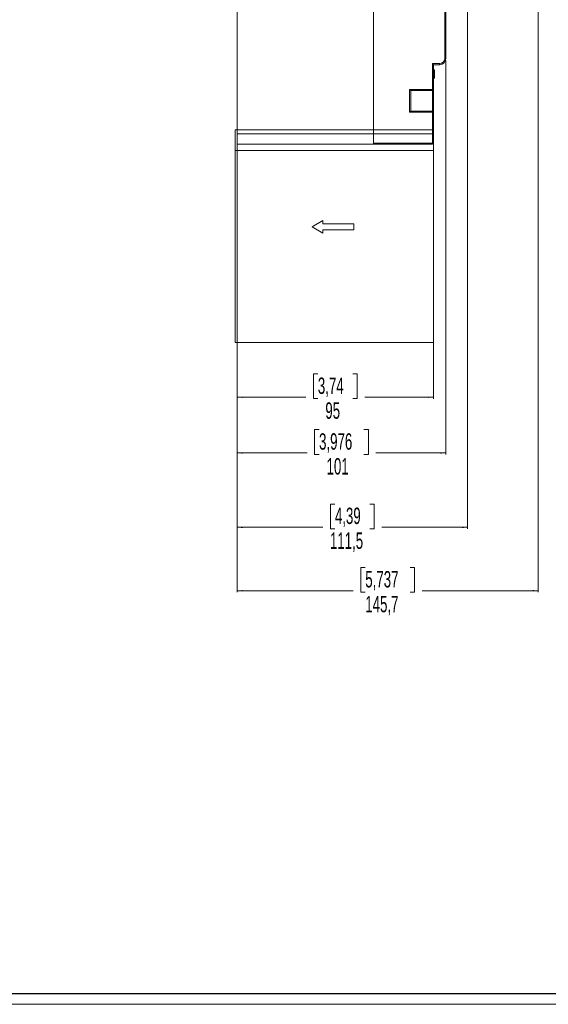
# Model space of a CAD drawing. Header units: millimetres. Extents: x 0 to 1189, y 0 to 841.
# Tile 5 of 10: x 701 to 957, y 0 to 477. Entities that reach past the tile are written whole.
import ezdxf

# ---------------------------------------------------------------- set-up
doc = ezdxf.new("R2010")
doc.units = ezdxf.units.MM
doc.layers.add('FORMATO', color=7, linetype='Continuous')
doc.styles.add('SLDTEXTSTYLE1', font='TXT', dxfattribs={"width": 0.605})
doc.dimstyles.new('SLDDIMSTYLE0', dxfattribs={"dimtxt": 7.704956, "dimasz": 2.7, "dimexe": 0, "dimexo": 0.0625, "dimgap": 1.926239, "dimtad": 0, "dimdec": 1, "dimrnd": 1e-09, "dimzin": 12, "dimdsep": 46, "dimtxsty": 'SLDTEXTSTYLE1', "dimsah": 1, "dimcen": 0.09, "dimadec": 0, "dimazin": 3, "dimtfac": 1, "dimtdec": 3, "dimtofl": 0, "dimtmove": 0, "dimatfit": 3, "dimfxl": 0, "dimfrac": 2, "dimtolj": 1, "dimtzin": 12, "dimarcsym": 0})

# ---------------------------------------------------------------- blocks, each defined once
blk = doc.blocks.new('_D_3')
at = {"color": 7, "linetype": 'Continuous', "lineweight": 0}
for p, q in [((952.3, 556.83), (952.3, 199.49)), ((806.57, 415.44), (806.57, 199.49)), ((868.59, 211.53), (866.42, 211.53)), ((866.42, 211.53), (866.42, 199.54)), ((890.28, 211.53), (892.46, 211.53)), ((892.46, 211.53), (892.46, 199.54)), ((806.57, 200.24), (862.8, 200.24)), ((952.3, 200.24), (896.07, 200.24)), ((866.42, 199.54), (868.59, 199.54)), ((892.46, 199.54), (890.28, 199.54))]:
    blk.add_line(p, q, dxfattribs=at)
for points in [[(806.57, 200.24), (809.27, 199.89), (809.27, 200.59)], [(952.3, 200.24), (949.6, 200.59), (949.6, 199.89)]]:
    blk.add_solid(points, dxfattribs=at)
at = {"color": 7, "linetype": 'Continuous', "lineweight": 0, "char_height": 7.938, "attachment_point": 1, "style": 'SLDTEXTSTYLE1'}
for s, insert in [('5,737', (868.59, 209.77)), ('145,7', (868.59, 197.74))]:
    blk.add_mtext(s, dxfattribs=dict(at, insert=insert))
blk = doc.blocks.new('_D_4')
at = {"color": 7, "linetype": 'Continuous', "lineweight": 0}
for p, q in [((806.57, 422.44), (806.57, 293.19)), ((901.57, 422.89), (901.57, 293.19)), ((845.63, 305.23), (843.46, 305.23)), ((843.46, 305.23), (843.46, 293.24)), ((862.51, 305.23), (864.68, 305.23)), ((864.68, 305.23), (864.68, 293.24)), ((806.57, 293.94), (839.84, 293.94)), ((843.46, 293.24), (845.63, 293.24)), ((864.68, 293.24), (862.51, 293.24)), ((901.57, 293.94), (868.3, 293.94))]:
    blk.add_line(p, q, dxfattribs=at)
for points in [[(806.57, 293.94), (809.27, 293.59), (809.27, 294.29)], [(901.57, 293.94), (898.87, 294.29), (898.87, 293.59)]]:
    blk.add_solid(points, dxfattribs=at)
at = {"color": 7, "linetype": 'Continuous', "lineweight": 0, "char_height": 7.938, "attachment_point": 1, "style": 'SLDTEXTSTYLE1'}
for s, insert in [('3,74', (845.63, 303.47)), ('95', (849.25, 291.44))]:
    blk.add_mtext(s, dxfattribs=dict(at, insert=insert))
blk = doc.blocks.new('_D_5')
at = {"color": 7, "linetype": 'Continuous', "lineweight": 0}
for p, q in [((907.57, 456.94), (907.57, 266.19)), ((806.57, 422.44), (806.57, 266.19)), ((846.22, 278.23), (844.05, 278.23)), ((844.05, 278.23), (844.05, 266.24)), ((867.92, 278.23), (870.09, 278.23)), ((870.09, 278.23), (870.09, 266.24)), ((806.57, 266.94), (840.43, 266.94)), ((844.05, 266.24), (846.22, 266.24)), ((870.09, 266.24), (867.92, 266.24)), ((907.57, 266.94), (873.71, 266.94))]:
    blk.add_line(p, q, dxfattribs=at)
for points in [[(806.57, 266.94), (809.27, 266.59), (809.27, 267.29)], [(907.57, 266.94), (904.87, 267.29), (904.87, 266.59)]]:
    blk.add_solid(points, dxfattribs=at)
at = {"color": 7, "linetype": 'Continuous', "lineweight": 0, "char_height": 7.938, "attachment_point": 1, "style": 'SLDTEXTSTYLE1'}
for s, insert in [('3,976', (846.22, 276.47)), ('101', (849.84, 264.44))]:
    blk.add_mtext(s, dxfattribs=dict(at, insert=insert))
blk = doc.blocks.new('_D_6')
at = {"color": 7, "linetype": 'Continuous', "lineweight": 0}
for p, q in [((918.07, 545.94), (918.07, 230.19)), ((806.57, 422.44), (806.57, 230.19)), ((853.88, 242.23), (851.71, 242.23)), ((851.71, 242.23), (851.71, 230.24)), ((870.76, 242.23), (872.93, 242.23)), ((872.93, 242.23), (872.93, 230.24)), ((806.57, 230.94), (848.09, 230.94)), ((851.71, 230.24), (853.88, 230.24)), ((872.93, 230.24), (870.76, 230.24)), ((918.07, 230.94), (876.55, 230.94))]:
    blk.add_line(p, q, dxfattribs=at)
for points in [[(806.57, 230.94), (809.27, 230.59), (809.27, 231.29)], [(918.07, 230.94), (915.37, 231.29), (915.37, 230.59)]]:
    blk.add_solid(points, dxfattribs=at)
at = {"color": 7, "linetype": 'Continuous', "lineweight": 0, "char_height": 7.938, "attachment_point": 1, "style": 'SLDTEXTSTYLE1'}
for s, insert in [('4,39', (853.88, 240.47)), ('111,5', (851.47, 228.44))]:
    blk.add_mtext(s, dxfattribs=dict(at, insert=insert))

msp = doc.modelspace()

# ---------------------------------------------------------------- linework, layer by layer
at = {"color": 7, "linetype": 'Continuous', "lineweight": 15}
for p, q in [((872.57, 666.44), (872.57, 423.44)), ((806.57, 524.94), (806.57, 423.44)), ((872.57, 524.94), (872.57, 423.44)), ((907.07, 457.94), (907.07, 501.94)), ((907.57, 457.94), (907.57, 499.55)), ((907.07, 457.94), (907.57, 457.94)), ((901.07, 455.44), (904.57, 455.44)), ((901.07, 442.94), (901.07, 455.44)), ((901.07, 455.44), (901.57, 454.94)), ((901.57, 454.94), (904.57, 454.94)), ((901.57, 442.94), (901.57, 454.94)), ((904.57, 455.44), (904.57, 454.94)), ((902.07, 452.44), (901.57, 452.44)), ((902.07, 452.36), (901.57, 452.36)), ((902.07, 452.19), (901.57, 452.19)), ((902.07, 451.85), (901.57, 451.85)), ((902.07, 451.51), (901.57, 451.51)), ((902.07, 451.34), (901.57, 451.34)), ((902.07, 451), (901.57, 451)), ((901.57, 448.87), (902.07, 448.87)), ((902.07, 448.44), (901.57, 448.44)), ((902.07, 452.36), (902.07, 452.44)), ((902.07, 452.19), (902.07, 452.36)), ((902.07, 451.85), (902.07, 452.19)), ((902.07, 451.51), (902.07, 451.85)), ((902.07, 451.34), (902.07, 451.51)), ((902.07, 451), (902.07, 451.34)), ((902.07, 448.87), (902.07, 451)), ((902.07, 448.44), (902.07, 448.87)), ((806.57, 440.19), (806.57, 440.19)), ((890.07, 442.94), (901.07, 442.94)), ((890.07, 431.94), (890.07, 442.94)), ((890.07, 442.94), (890.57, 442.44)), ((890.57, 442.44), (901.07, 442.44)), ((890.57, 442.44), (890.57, 432.44)), ((901.07, 442.44), (901.07, 442.94)), ((901.07, 442.94), (901.57, 442.94)), ((901.07, 442.44), (901.07, 432.44)), ((901.57, 431.94), (901.57, 442.94)), ((806.57, 434.69), (806.57, 434.69)), ((890.07, 431.94), (890.57, 432.44)), ((901.07, 431.94), (890.07, 431.94)), ((901.07, 432.44), (890.57, 432.44)), ((901.07, 431.94), (901.07, 432.44)), ((901.07, 423.44), (901.07, 431.94)), ((901.57, 431.94), (901.07, 431.94)), ((901.57, 423.89), (901.57, 431.94)), ((805.57, 423.44), (805.57, 413.44)), ((805.57, 423.44), (806.57, 423.44)), ((806.57, 423.44), (806.57, 421.44)), ((806.57, 423.44), (872.57, 423.44)), ((872.57, 421.44), (806.57, 421.44)), ((806.57, 421.44), (806.57, 416.44)), ((872.57, 423.44), (901.07, 423.44)), ((872.57, 423.44), (872.57, 421.44)), ((872.57, 423.44), (872.57, 421.44)), ((901.07, 421.44), (872.57, 421.44)), ((872.57, 421.44), (872.57, 416.94)), ((872.57, 416.44), (872.57, 421.44)), ((901.07, 423.44), (901.07, 421.44)), ((901.57, 421.44), (901.07, 421.44)), ((901.07, 416.94), (901.07, 421.44)), ((901.57, 421.44), (901.57, 423.89)), ((901.57, 416.94), (901.57, 421.44)), ((872.57, 416.44), (806.57, 416.44)), ((872.57, 416.94), (901.07, 416.94)), ((901.07, 416.44), (872.57, 416.44)), ((901.07, 416.94), (901.57, 416.94)), ((901.07, 416.44), (901.07, 416.94)), ((901.57, 416.94), (901.57, 413.44)), ((805.57, 413.44), (901.57, 413.44)), ((805.57, 413.44), (805.57, 320.44)), ((901.57, 413.44), (901.57, 320.44)), ((842.87, 376.44), (848.07, 379.44)), ((848.07, 379.44), (848.07, 377.94)), ((848.07, 377.94), (863.07, 377.94)), ((863.07, 377.94), (863.07, 374.94)), ((848.07, 373.44), (842.87, 376.44)), ((863.07, 374.94), (848.07, 374.94)), ((848.07, 374.94), (848.07, 373.44)), ((901.57, 320.44), (805.57, 320.44))]:
    msp.add_line(p, q, dxfattribs=at)
for centre, radius, start, end in [((904.57, 457.94), 2.5, 270, 0), ((904.57, 457.94), 3, 270, 360), ((901.07, 442.94), 0.5, 270, 0), ((901.07, 431.94), 0.5, 0, 90), ((901.08, 423.94), 0.495, 269.2114, 354.6984), ((901.07, 416.94), 0.5, 270, 0)]:
    msp.add_arc(centre, radius, start, end, dxfattribs=at)
at = {"layer": 'FORMATO'}
msp.add_line((1181.52, 5), (22.52, 5), dxfattribs=at)
at = {"layer": 'FORMATO', "lineweight": 0}
msp.add_line((0, 0), (1189, 0), dxfattribs=at)

# ---------------------------------------------------------------- dimensions: what is measured, and where the dimension line sits
at = {"color": 7, "linetype": 'Continuous', "lineweight": 0}
dim = msp.add_linear_dim(base=(806.57, 200.24), p1=(952.3, 557.83), p2=(806.57, 416.44), angle=0, dimstyle='SLDDIMSTYLE0', dxfattribs=at)
dim.commit()
dim.dimension.update_dxf_attribs({"geometry": '_D_3', "text_midpoint": (879.44, 200.24), "dimtype": 160})
for base, p2, picture, middle in [((918.07, 230.94), (918.07, 546.94), '_D_6', (862.32, 230.94)), ((907.57, 266.94), (907.57, 457.94), '_D_5', (857.07, 266.94)), ((901.57, 293.94), (901.57, 423.89), '_D_4', (854.07, 293.94))]:
    dim = msp.add_linear_dim(base=base, p1=(806.57, 423.44), p2=p2, dimstyle='SLDDIMSTYLE0', dxfattribs=at)
    dim.commit()
    dim.dimension.update_dxf_attribs({"geometry": picture, "text_midpoint": middle, "dimtype": 160})

doc.saveas('drawing.dxf')
